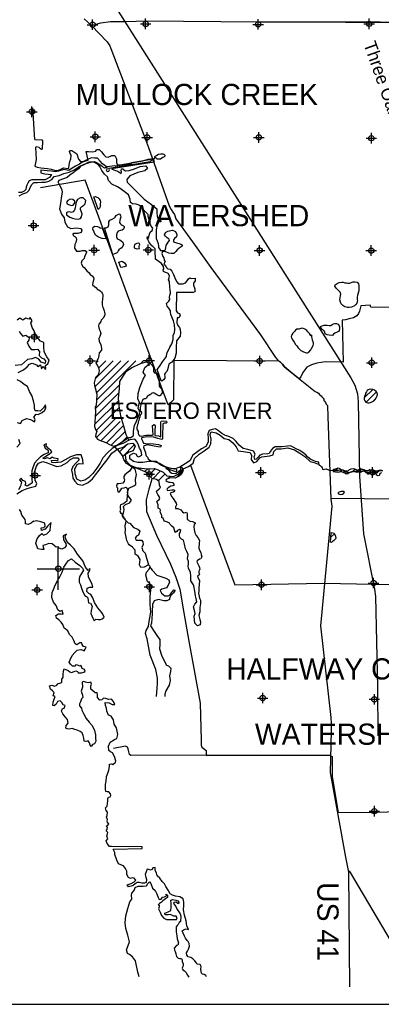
# Model space of a CAD drawing. Extents: x 164148 to 384280, y 737816 to 848299.
# Tile 4 of 41: x 219918 to 236987, y 739153 to 785614. Entities that reach past the tile are written whole.
import ezdxf
from ezdxf.enums import TextEntityAlignment as Align

# ---------------------------------------------------------------- set-up
doc = ezdxf.new("R2010")
doc.units = 0
doc.header["$LTSCALE"] = 1200
doc.header["$PDMODE"] = 34
doc.header["$PDSIZE"] = 250
doc.linetypes.add('STREAM', pattern=[0])
doc.layers.get('0').update_dxf_attribs({"linetype": 'CONTINUOUS'})
for name, color, linetype in [('BORDER', 1, 'CONTINUOUS'), ('MAJROADS', 9, 'CONTINUOUS'), ('RR', 13, 'CONTINUOUS'), ('SEC', 2, 'CONTINUOUS'), ('TEXT', 7, 'CONTINUOUS'), ('TRUNKS', 5, 'STREAM'), ('WATER', 4, 'CONTINUOUS'), ('WETDBA', 11, 'CONTINUOUS'), ('WETFILL', 12, 'CONTINUOUS'), ('WSHEDS', 3, 'CONTINUOUS')]:
    doc.layers.add(name, color=color, linetype=linetype)

# ---------------------------------------------------------------- blocks, each defined once
blk = doc.blocks.new('TICK')
at = {"color": 0}
for points in [[(500, 0), (500, 1000)], [(0, 500), (1000, 500)]]:
    blk.add_lwpolyline(points, dxfattribs=at)
blk.add_point((500, 500), dxfattribs=at)
blk = doc.blocks.new('*X')
at = {"color": 0}
for p, q in [((223468, 768293), (224691, 769517)), ((223481, 768660), (224335, 769514)), ((223517, 769404), (223623, 769509)), ((223538, 768010), (225047, 769520)), ((223541, 767660), (225404, 769522)), ((223648, 769181), (223979, 769512)), ((225615, 769380), (225760, 769525)), ((223488, 767253), (224625, 768390)), ((236178, 767768), (236581, 768171)), ((236265, 767561), (236759, 768055)), ((223457, 766515), (224575, 767633)), ((223477, 766889), (224591, 768003)), ((236606, 767607), (236702, 767703)), ((223523, 766228), (224612, 767317)), ((223535, 765886), (224454, 766805)), ((223752, 765749), (224657, 766654)), ((224011, 765654), (224820, 766464)), ((224240, 765530), (224895, 766185)), ((224792, 765729), (224988, 765925)), ((224636, 765219), (225020, 765603)), ((224779, 765008), (225321, 765551)), ((224892, 764768), (224930, 764806)), ((225072, 764594), (225103, 764625)), ((225314, 764483), (225342, 764511)), ((225574, 764389), (225644, 764460)), ((225828, 764290), (225961, 764423)), ((226029, 764137), (226313, 764421)), ((226199, 763954), (226571, 764326)), ((227320, 764014), (227614, 764308)), ((234761, 764290), (234927, 764456)), ((235056, 764290), (235128, 764363)), ((235278, 764218), (235368, 764308)), ((235660, 764306), (235756, 764402)), ((235922, 764273), (236054, 764405)), ((236233, 764289), (236270, 764326)), ((236730, 764197), (236889, 764356)), ((226451, 763852), (226779, 764181)), ((226900, 763947), (227030, 764077)), ((236429, 764190), (236466, 764228)), ((235197, 763253), (235221, 763277)), ((235197, 763253), (235221, 763277)), ((234608, 761192), (234771, 761354)), ((234751, 761041), (234815, 761105))]:
    blk.add_line(p, q, dxfattribs=at)

msp = doc.modelspace()

# ---------------------------------------------------------------- linework, layer by layer
at = {"layer": 'BORDER', "color": 0}
msp.add_lwpolyline([(164148, 739153), (324148, 739153), (324148, 844153), (164148, 844153)], close=True, dxfattribs=at)
at = {"layer": 'MAJROADS', "color": 0}
for points in [[(222969, 785651), (223310, 785338), (224042, 784562), (224175, 784377), (224215, 784251), (225769, 780209), (225991, 779587), (226976, 776823), (227067, 776655), (227149, 776528), (227224, 776419), (227290, 776217), (228276, 774853), (228393, 774684), (228940, 773918), (231279, 770750), (232000, 769680), (232108, 769545), (232200, 769486), (232316, 769359), (232399, 769250), (232524, 769132), (233865, 768074), (233940, 768032), (234015, 767998), (234057, 767939), (234098, 767888), (234149, 767871), (234173, 767821), (234198, 767795)], [(223310, 785338), (223747, 785469), (224200, 785533), (224938, 785536), (225885, 785562), (231172, 785514), (234004, 785518), (236308, 785525), (240094, 785431), (241704, 785493), (247007, 785386), (252211, 785381), (257556, 785366), (262811, 785502), (264412, 785507), (264537, 785472), (264579, 785413), (265033, 784505), (265517, 783228), (266794, 780319)], [(292966, 769707), (289313, 769717), (284009, 769715), (279929, 769763), (278772, 769671), (274892, 769658), (274432, 769737), (274248, 769822), (273814, 770102), (273465, 770465), (273207, 770668), (273015, 770778), (272763, 770846), (269798, 770751), (258426, 770130), (258294, 770083), (245978, 763663), (245142, 763255), (244792, 763110), (244101, 762929), (234606, 763013)], [(234198, 767795), (234240, 767753), (234273, 767711), (234281, 767652), (234306, 767610), (234347, 767551), (234380, 767476), (234449, 767408), (234462, 766874), (234606, 762992), (234646, 762660), (234118, 757005), (234601, 752689), (234627, 752398), (234624, 752054), (234572, 750097), (235289, 746093), (235435, 745394), (235491, 739980)], [(234590, 750907), (225172, 750901), (225103, 750948), (225066, 751073), (225036, 751207), (225013, 751282), (224916, 751329), (224345, 751220)], [(235464, 745455), (238107, 740988), (238401, 740616), (238798, 740234), (239053, 739980)]]:
    msp.add_lwpolyline(points, dxfattribs=at)
at = {"layer": 'RR', "color": 0}
msp.add_lwpolyline([(220433, 819099), (220465, 813086), (220564, 793119), (220592, 792723), (220664, 792315), (220836, 791935), (221047, 791579), (235132, 769364), (235543, 768715), (235739, 768363), (235867, 767955), (235899, 767575), (235964, 764080), (236154, 761346), (236662, 758746), (236718, 758394), (236803, 754111), (236826, 751829)], dxfattribs=at)
at = {"layer": 'SEC', "color": 0}
for p in [(225863, 785416), (236412, 785417), (223358, 785379), (231175, 785395), (220495, 781272), (223488, 780092), (225935, 780061), (231205, 780058), (236517, 780021), (220575, 775901), (223434, 774738), (225990, 774749), (231243, 774729), (236513, 774717), (220614, 770648), (223247, 769511), (226028, 769529), (231248, 769509), (236535, 769430), (220645, 764104), (226033, 764167), (231303, 764247), (236574, 764252), (231333, 758952), (236621, 759032), (220742, 758708), (226038, 758855), (231388, 753606), (236658, 753544), (236658, 748264)]:
    msp.add_point(p, dxfattribs=at)
at = {"layer": 'TRUNKS', "color": 0}
for points in [[(226138, 778989), (226303, 779086)], [(234035, 764645), (234048, 764601), (234107, 764573), (234165, 764517), (234195, 764463), (234209, 764411), (234243, 764387), (234307, 764405), (234380, 764414), (234493, 764372), (234556, 764349), (234557, 764349)], [(234557, 764349), (234705, 764361), (234971, 764358), (235165, 764377), (235222, 764310), (235254, 764295), (235273, 764312), (235360, 764278), (235413, 764246), (235461, 764248), (235820, 764328), (235926, 764307), (236036, 764315), (236158, 764347), (236264, 764286), (236350, 764257), (236435, 764260), (236562, 764290), (236670, 764316), (236734, 764288), (236770, 764262), (236858, 764302), (236882, 764336), (237066, 764334)]]:
    msp.add_lwpolyline(points, dxfattribs=at)
at = {"layer": 'WATER', "color": 0}
msp.add_lwpolyline([(226300, 779115), (226291, 779156), (226344, 779187), (226392, 779228), (226468, 779274), (226575, 779292), (226673, 779281), (226726, 779261), (226770, 779218), (226776, 779179), (226741, 779137), (226676, 779113), (226621, 779076), (226562, 779034), (226409, 779034), (226357, 779073), (226307, 779115)], close=True, dxfattribs=at)
for points in [[(219888, 777306), (220073, 777396), (220257, 777454), (220367, 777570), (220427, 777729), (220486, 777838), (220587, 777929), (220763, 777936), (220964, 777952), (221140, 777950), (221300, 778000), (221434, 778074), (221552, 778216), (221779, 778264), (221997, 778355), (222257, 778420), (222484, 778536), (222754, 778702), (222955, 778801), (223257, 778891), (223450, 778923), (223609, 778847), (223660, 778811), (223814, 778706), (223854, 778653), (223921, 778616), (223956, 778623), (223980, 778649), (224002, 778651), (224028, 778640), (224026, 778596), (224028, 778566), (224008, 778537), (223995, 778507), (224015, 778485), (224049, 778461), (224084, 778452), (224119, 778471), (224150, 778528), (224122, 778587), (224111, 778607), (224122, 778615), (226099, 778921), (226118, 778949), (226127, 778991), (226095, 779015), (226044, 779008), (225195, 778852), (225146, 778800), (224434, 778697), (224387, 778721), (224054, 778666), (224015, 778675), (223936, 778729), (223832, 778813), (223718, 778942), (223585, 779077), (223445, 779075), (223303, 779101), (223143, 779027), (223017, 778969), (222891, 778903), (222740, 778803), (222555, 778704), (222395, 778613), (222244, 778505), (222152, 778506), (221998, 778543), (221755, 778469), (221587, 778429), (221412, 778463), (221219, 778481), (220909, 778508), (220917, 778391), (221101, 778340), (221260, 778330), (221427, 778312), (221326, 778171), (221116, 778055), (220789, 778057), (220488, 778051), (220371, 778018), (220295, 777901), (220252, 777809), (220226, 777709), (220201, 777600), (220133, 777525), (219999, 777459), (219856, 777460)], [(219848, 768963), (220092, 769087), (220277, 769228), (220378, 769353), (220513, 769403), (220713, 769334), (220771, 769242), (220898, 769333), (220955, 769140), (221023, 769248), (221139, 769105), (221156, 769172), (221140, 769289), (221241, 769381), (221310, 769556), (221202, 769699), (221078, 769943), (221054, 770186), (221056, 770387), (220905, 770447), (220689, 770675), (220599, 770926), (220507, 771086), (220442, 771304), (220510, 771405), (220419, 771564), (220343, 771481), (220201, 771532), (220074, 771441), (219924, 771534), (219798, 771443)], [(219887, 770923), (219961, 770805), (220069, 770679), (220212, 770720), (220362, 770610), (220353, 770493), (220276, 770376), (220351, 770208), (220459, 770048), (220626, 770047), (220752, 770063), (220860, 769961), (220842, 769769), (220942, 769659), (221059, 769608), (221133, 769516), (221116, 769390), (220932, 769450), (220824, 769593), (220657, 769670), (220497, 769612), (220288, 769580), (220153, 769447), (220001, 769322), (219708, 769299)], [(219799, 766601), (219958, 766567), (220042, 766709), (220236, 766800), (220428, 766756), (220528, 766697), (220620, 766638), (220646, 766755), (220588, 766856), (220672, 766947), (220672, 766998), (220790, 766988), (220974, 767071), (221109, 767187), (221152, 767304), (221136, 767438), (221035, 767305), (220967, 767213), (220883, 767139), (220782, 767164), (220648, 767165), (220624, 767266), (220625, 767417), (220568, 767626), (220486, 767878), (220378, 768072), (220288, 768298), (220129, 768400), (219962, 768535), (219804, 768620)], [(219776, 763234), (220028, 763400), (220272, 763491), (220498, 763548), (220675, 763597), (220734, 763722), (220659, 763840), (220627, 763999), (220603, 764217), (220655, 764359), (220706, 764543), (220799, 764685), (221017, 764759), (221210, 764707), (221452, 764613), (221669, 764537), (221879, 764560), (222156, 764718), (222291, 764851), (222459, 764942), (222660, 764940), (222727, 764839), (222567, 764690), (222423, 764532), (222363, 764356), (222404, 764146), (222428, 763987), (222519, 763836), (222652, 763701), (222886, 763649), (223147, 763773), (223349, 763956), (223501, 764131), (223670, 764364), (223864, 764606), (224050, 764847), (224262, 765164), (224548, 765363), (224800, 765445), (225019, 765603), (225253, 765635), (225370, 765492), (225276, 765266), (225091, 765209), (224898, 765084), (224921, 764816), (225129, 764597), (225405, 764486), (225806, 764442), (226024, 764415), (226284, 764430), (226459, 764379), (226693, 764268), (226868, 764091), (227186, 764064), (227430, 764188), (227641, 764421), (227884, 764528), (228103, 764694), (228163, 764911), (228382, 765111), (228618, 765269), (228854, 765443), (228947, 765593), (228957, 765828), (228916, 766037), (228959, 766171), (229193, 766127), (229385, 766009), (229577, 765857), (229786, 765805), (229978, 765653), (230135, 765451), (230235, 765266), (230477, 765231), (230678, 765213), (230795, 765195), (230861, 765044), (230843, 764868), (230951, 764708), (231119, 764774), (231254, 764932), (231351, 764987), (231481, 765006), (231732, 765030), (231875, 765087), (231910, 765238), (232036, 765363), (232262, 765361), (232573, 765409), (232882, 765315), (233140, 765154), (233382, 765010), (233624, 764774), (233875, 764705), (233884, 764693), (234035, 764645), (234038, 764729), (233879, 764769), (233654, 764864), (233516, 764967), (233425, 765077), (233300, 765178), (233141, 765280), (232966, 765365), (232824, 765450), (232699, 765501), (232556, 765493), (232297, 765461), (232129, 765463), (231970, 765455), (231844, 765381), (231759, 765256), (231700, 765147), (231624, 765131), (231381, 765116), (231247, 765058), (231179, 764975), (231086, 764883), (231011, 764859), (230978, 764985), (231029, 765110), (230947, 765261), (230679, 765338), (230470, 765373), (230278, 765542), (230120, 765719), (229987, 765846), (229787, 765939), (229628, 765999), (229461, 766092), (229295, 766219), (229161, 766304), (229002, 766280), (228859, 766222), (228791, 766072), (228815, 765854), (228822, 765678), (228703, 765469), (228493, 765370), (228325, 765245), (228097, 765063), (227953, 764796), (227726, 764663), (227474, 764497), (227205, 764399), (226862, 764468), (226587, 764595), (226362, 764765), (226018, 764767), (225733, 764719), (225490, 764712), (225289, 764772), (225123, 764899), (225124, 765058), (225284, 765157), (225401, 765131), (225459, 765014), (225542, 764979), (225677, 765062), (225645, 765264), (225578, 765398), (225521, 765541), (225447, 765709), (225355, 765818), (225120, 765786), (224784, 765621), (224524, 765522), (224280, 765373), (224061, 765182), (223850, 764932), (223722, 764682), (223553, 764457), (223367, 764207), (223182, 764015), (222988, 763883), (222804, 763834), (222612, 763936), (222530, 764179), (222515, 764422), (222633, 764631), (222726, 764672), (222918, 764662), (222894, 764847), (222821, 765082), (222594, 765075), (222309, 764985), (222065, 764852), (221855, 764736), (221612, 764696), (221436, 764722), (221412, 764815), (221596, 764830), (221721, 764804), (221739, 764888), (221538, 764931), (221446, 764965), (221362, 764899), (221211, 764933), (221085, 764892), (221010, 764918), (221145, 765018), (221321, 765125), (221431, 765225), (221390, 765292), (221281, 765385), (221173, 765503), (221182, 765595), (221065, 765546), (221114, 765395), (221214, 765327), (221264, 765285), (221255, 765176), (221070, 765102), (220893, 764986), (220742, 764836), (220615, 764686), (220555, 764519), (220495, 764327), (220477, 764134), (220493, 763941), (220508, 763765), (220399, 763674), (220273, 763600), (220181, 763642), (220206, 763726), (220199, 763826), (220073, 763877), (219990, 763978), (219906, 763904), (220006, 763794), (219963, 763602), (219869, 763435)], [(219791, 765446), (219934, 765612), (219885, 765797)], [(228738, 740443), (228708, 740505), (228624, 740565), (228549, 740582), (228507, 740624), (228491, 740708), (228467, 740817), (228485, 740942), (228435, 741026), (228318, 741052), (228276, 741061), (228243, 741128), (228185, 741212), (228093, 741305), (228002, 741356), (227876, 741399), (227801, 741466), (227794, 741575), (227836, 741667), (227879, 741759), (227938, 741893), (227922, 742018), (227873, 742111), (227823, 742170), (227748, 742279), (227690, 742372), (227641, 742514), (227592, 742624), (227684, 742690), (227776, 742714), (227894, 742680), (227813, 742859), (227781, 743086), (227699, 743354), (227651, 743614), (227660, 743815), (227661, 743966), (227629, 744134), (227471, 744227), (227278, 744262), (227128, 744296), (227028, 744372), (226928, 744532), (226812, 744709), (226746, 744835), (226638, 744953), (226530, 745105), (226405, 745223), (226372, 745340), (226306, 745483), (226307, 745609), (226198, 745593), (226164, 745509), (226097, 745476), (226013, 745510), (225938, 745527), (225887, 745410), (225844, 745277), (225877, 745151), (225910, 745050), (225892, 744908), (225817, 744875), (225682, 744876), (225557, 744902), (225465, 744902), (225364, 744844), (225271, 744761), (225179, 744728), (225053, 744696), (224987, 744797), (225180, 744846), (225323, 744928), (225407, 745003), (225324, 745104), (225223, 745122), (225156, 745089), (225048, 745140), (224973, 745274), (224974, 745442), (224908, 745559), (224817, 745686), (224692, 745737), (224575, 745788), (224509, 745947), (224402, 746216), (224402, 746317), (224328, 746476), (225696, 746507), (225696, 746583), (224245, 746603), (224161, 746603), (224053, 746738), (224004, 746872), (224080, 746955), (224039, 747081), (224056, 747190), (224082, 747265), (224007, 747341), (224024, 747391), (224041, 747425), (224059, 747500), (224000, 747551), (224084, 747609), (224127, 747676), (224068, 747709), (224044, 747810), (224069, 747869), (224011, 747978), (224046, 748070), (224063, 748212), (223997, 748305), (223973, 748430), (224040, 748505), (224066, 748622), (224084, 748748), (224076, 748849), (224118, 748924), (224186, 748940), (224228, 749007), (224212, 749091), (224128, 749175), (224045, 749184), (223986, 749201), (223962, 749302), (223963, 749519), (223998, 749678), (224016, 749904), (224076, 750055), (224127, 750197), (224153, 750372), (224154, 750490), (224246, 750506), (224322, 750472), (224448, 750580), (224457, 750647), (224391, 750840), (224300, 751016), (224208, 751059), (224133, 751135), (224110, 751328), (224186, 751528), (224388, 751652), (224506, 751702), (224557, 751886), (224484, 752196), (224385, 752373), (224344, 752582), (224236, 752742), (224111, 752802), (224037, 752987), (224021, 753121), (223972, 753247), (223948, 753398), (224149, 753371), (224282, 753303), (224408, 753294), (224350, 753445), (224259, 753546), (224116, 753531), (223982, 753582), (223882, 753599), (223789, 753524), (223705, 753508), (223589, 753626), (223590, 753760), (223574, 753853), (223482, 753853), (223373, 753946), (223273, 754030), (223274, 754164), (223308, 754256), (223276, 754349), (223158, 754324), (223024, 754359), (222932, 754393), (222874, 754360), (222880, 754125), (222820, 753925), (222878, 753748), (222894, 753631), (222843, 753564), (222792, 753431), (222749, 753339), (222749, 753238), (222832, 753129), (222856, 753028), (222931, 752877), (223055, 752641), (223196, 752465), (223337, 752313), (223453, 752078), (223493, 751876), (223492, 751709), (223517, 751575), (223449, 751441), (223356, 751417), (223297, 751325), (223247, 751384), (223214, 751484), (223156, 751585), (223047, 751553), (222964, 751570), (222948, 751712), (222915, 751838), (222874, 751964), (222766, 752024), (222624, 752083), (222523, 752126), (222390, 752160), (222256, 752136), (222155, 752145), (222097, 752179), (222106, 752313), (222199, 752413), (222175, 752597), (222058, 752724), (221959, 752867), (221893, 752993), (221944, 753110), (222011, 753134), (222070, 753260), (221978, 753285), (221912, 753395), (221829, 753479), (221703, 753438), (221635, 753313), (221543, 753238), (221476, 753255), (221494, 753414), (221545, 753548), (221596, 753682), (221504, 753716), (221547, 753866), (221464, 753951), (221372, 754027), (221323, 754178), (221432, 754210), (221557, 754168), (221666, 754209), (221734, 754284), (221818, 754308), (221902, 754333), (221911, 754425), (221911, 754500), (221971, 754584), (221971, 754718), (221989, 754877), (222015, 754977), (222099, 754951), (222207, 754909), (222291, 754841), (222366, 754807), (222483, 754857), (222567, 754881), (222642, 754856), (222684, 754788), (222843, 754787), (222952, 754820), (223003, 754870), (222970, 754945), (222870, 755005), (222837, 755089), (222820, 755156), (222778, 755114), (222644, 755149), (222561, 755174), (222519, 755108), (222410, 755108), (222318, 755210), (222252, 755294), (222303, 755411), (222396, 755611), (222523, 755761), (222633, 755869), (222809, 755901), (222901, 755867), (222967, 755825), (223001, 755909), (223052, 756000), (222927, 756043), (222869, 756136), (222853, 756211), (222761, 756212), (222668, 756145), (222609, 756121), (222534, 756163), (222476, 756323), (222402, 756474), (222277, 756609), (222195, 756777), (222111, 756844), (222020, 756904), (221954, 757072), (221871, 757189), (221771, 757291), (221663, 757367), (221630, 757493), (221748, 757575), (221873, 757575), (221966, 757557), (221925, 757742), (221816, 757692), (221716, 757760), (221642, 757978), (221517, 758130), (221443, 758348), (221445, 758591), (221521, 758733), (221589, 758925), (221708, 759142), (221818, 759317), (221929, 759543), (222006, 759785), (222124, 759969), (222217, 760102), (222360, 760176), (222535, 760016), (222752, 759855), (222885, 759737), (222926, 759645), (222833, 759486), (222757, 759353), (222722, 759253), (222721, 759077), (222796, 758950), (222853, 758749), (222919, 758589), (222993, 758447), (223077, 758404), (223127, 758328), (223151, 758186), (223159, 758094), (223259, 758085), (223333, 757933), (223298, 757716), (223272, 757599), (223363, 757380), (223429, 757254), (223514, 757321), (223631, 757311), (223740, 757311), (223815, 757335), (223908, 757427), (223834, 757587), (223767, 757679), (223601, 757856), (223444, 758117), (223378, 758327), (223278, 758487), (223187, 758537), (223095, 758639), (223096, 758789), (223222, 758830), (223365, 758829), (223332, 758972), (223250, 759157), (223167, 759325), (223143, 759501), (223228, 759626), (223228, 759710), (223152, 759627), (223028, 759778), (222896, 760072), (222646, 760392), (222497, 760644), (222323, 760822), (222189, 760931), (222107, 761066), (222057, 761192), (222083, 761267), (222125, 761334), (221974, 761259), (221989, 761067), (222089, 760899), (222105, 760781), (222029, 760690), (221911, 760623), (221786, 760683), (221736, 760733), (221635, 760717), (221569, 760793), (221444, 760878), (221293, 760896), (221133, 760838), (221016, 760797), (221040, 760696), (221056, 760621), (220948, 760613), (220780, 760648), (220673, 760908), (220750, 761125), (220852, 761275), (220961, 761367), (221044, 761291), (221204, 761357), (221356, 761515), (221374, 761699), (221400, 761892), (221248, 761725), (221122, 761567), (220954, 761518), (220938, 761635), (221064, 761659), (221123, 761718), (221098, 761852), (220923, 761912), (220705, 761963), (220588, 761939), (220563, 761947), (220453, 761856), (220319, 761798), (220194, 761824), (220194, 761933), (220170, 762026), (220078, 762152), (220020, 762236), (219971, 762412), (219905, 762505)], [(225558, 740443), (225495, 740672), (225381, 741201), (225248, 741386), (225098, 741496), (225007, 741547), (224958, 741723), (225034, 741923), (225094, 742099), (225029, 742409), (224931, 742728), (224891, 743005), (224935, 743331), (225029, 743674), (225115, 743992), (225208, 744108), (225193, 744309), (225210, 744402), (225320, 744518), (225371, 744668), (225514, 744726), (225748, 744725), (225899, 744749), (225959, 744857), (226043, 744932), (226101, 744848), (226192, 744638), (226317, 744528), (226399, 744360), (226457, 744192), (226506, 744091), (226599, 744107), (226666, 744216), (226750, 744232), (226851, 744265), (226835, 744349), (226893, 744298), (226892, 744189), (226808, 744123), (226682, 744040), (226614, 743965), (226522, 743915), (226454, 743840), (226505, 743832), (226504, 743756), (226478, 743664), (226553, 743496), (226619, 743337), (226727, 743219), (226843, 743151), (227045, 743158), (227204, 743148), (227321, 743148), (227355, 743239), (227305, 743307), (227188, 743316), (227105, 743358), (227013, 743393), (226920, 743368), (226786, 743377), (226770, 743453), (226921, 743510), (227047, 743585), (227074, 743736), (227075, 743903), (227051, 744062), (227151, 744095), (227294, 744061), (227377, 744043), (227435, 743976), (227418, 743901), (227293, 743969), (227192, 743953), (227175, 743902), (227292, 743768), (227358, 743625), (227432, 743515), (227490, 743423), (227531, 743305), (227503, 743068), (227444, 743010), (227401, 742918), (227350, 742868), (227300, 742801), (227299, 742676), (227298, 742567), (227314, 742483), (227330, 742383), (227355, 742248), (227387, 742148), (227420, 742047), (227386, 741947), (227319, 741930), (227217, 741805), (227225, 741713), (227250, 741638), (227291, 741537), (227324, 741411), (227398, 741327), (227465, 741318), (227549, 741309), (227591, 741258), (227590, 741175), (227639, 741065), (227639, 740973), (227605, 740907), (227588, 740856), (227612, 740773), (227696, 740738), (227762, 740663), (227837, 740528), (227903, 740436)]]:
    msp.add_lwpolyline(points, dxfattribs=at)
at = {"layer": 'WETDBA', "color": 0}
for points in [[(220516, 781452), (220622, 779957)], [(220627, 779954), (220971, 779938), (220993, 779892), (220984, 779501), (220946, 779484), (220895, 779515), (220840, 779578), (220702, 779612), (220667, 779580), (220702, 779023), (220627, 778709), (220739, 778661), (220914, 778623), (221229, 778596), (221402, 778556), (221604, 778505), (221745, 778510), (221862, 778559), (221987, 778624), (222189, 778599), (222236, 778629), (222248, 778757), (222282, 778919), (222336, 779042), (222341, 779217), (222293, 779296), (222267, 779391), (222284, 779444), (222387, 779440), (222611, 779287), (222689, 779027), (222784, 778930), (222942, 778918), (223155, 778990), (223062, 779395), (223173, 779398), (223374, 779378), (223512, 779416), (223545, 779484), (223665, 779485), (223780, 779380), (223889, 779239), (223984, 779144), (224101, 779134), (224275, 779198), (224405, 779203), (224486, 779051), (224482, 778873), (224525, 778776), (224666, 778761), (225733, 778949), (225989, 779025), (226214, 779069), (226271, 778886), (224256, 778582), (224398, 778517), (224547, 778472), (224614, 778415), (224711, 778355), (224730, 778433), (224712, 778487), (224722, 778570), (224788, 778579), (224835, 778530), (224905, 778480), (225078, 778502), (225340, 778579), (225598, 778683), (225866, 778711), (225951, 778587), (225827, 778484), (225491, 778404), (225115, 778247), (224978, 778071), (224992, 777952), (225142, 777794), (225414, 777521), (225791, 777140), (226139, 776889), (226384, 776690), (226397, 776598), (226393, 776497), (226415, 776346), (226446, 776242), (226517, 776181), (226578, 776109), (226579, 776074), (226423, 776081), (226394, 776062), (226385, 775981), (226398, 775877), (226370, 775774), (226359, 775696), (226366, 775562), (226355, 775390), (226358, 775282), (226400, 775175), (226448, 775052), (226473, 774925), (226478, 774859), (226524, 774804), (226557, 774721), (226739, 774725), (226806, 774757), (226821, 774871), (226838, 774961), (226933, 775119), (226991, 775202), (226980, 775253), (226879, 775323), (226795, 775406), (226760, 775458), (226795, 775575), (226916, 775628), (227132, 775683), (227266, 775618), (227328, 775472), (227327, 775368), (227222, 775289), (227177, 775220), (227182, 775139), (227316, 775077), (227441, 775053), (227532, 775019), (227597, 774969), (227570, 774914), (227509, 774885), (227347, 774749), (227289, 774669), (227189, 774589), (227065, 774579), (226960, 774605), (226817, 774657), (226700, 774673), (226652, 774659), (226628, 774577), (226670, 774439), (226718, 774371), (226742, 774272), (226784, 774218), (226751, 774147), (226729, 774083), (226787, 774030), (226849, 773926), (226912, 773864), (227021, 773836), (227103, 773747), (227185, 773585), (227244, 773431), (227319, 773268), (227411, 773157), (227523, 773143), (227619, 773143), (227746, 773196), (227823, 773299), (227880, 773388), (227953, 773432), (228013, 773407), (228202, 773410), (228193, 773286), (228127, 773177), (228120, 773084), (228186, 772922), (228184, 772770), (228105, 772747), (227456, 772744), (227315, 772740), (227311, 771882), (227369, 771788), (227454, 771746), (227497, 771648), (227437, 771548), (227354, 771540), (227330, 771310), (227382, 771184), (227467, 771090), (227485, 770996), (227513, 770843), (227490, 770678), (227379, 770533), (227317, 770464), (227306, 770146), (227300, 769875), (227243, 769637), (227094, 769453), (226964, 769362), (226895, 769090), (226864, 769016), (226802, 768955), (226759, 768892), (226764, 768762), (226766, 768706), (226701, 768618), (226624, 768559), (226601, 768576), (226599, 768580), (226415, 769105), (226522, 769257), (226662, 769465), (226841, 769723), (226856, 769855), (226872, 769895), (226999, 770154), (227096, 770320), (227160, 770530), (227161, 770728), (227220, 770836), (227239, 771001), (227229, 771211), (227176, 771409), (227053, 771699), (227035, 771827), (227038, 771870), (226959, 772002), (226879, 772101), (226855, 772219), (226955, 772332), (227003, 772408), (226997, 772527), (226998, 772620), (227032, 772702), (227019, 772880), (227002, 772972), (226987, 773259), (226943, 773340), (226978, 773438), (226982, 773525), (226933, 773644), (226859, 773676), (226762, 773701), (226699, 773738), (226698, 773812), (226725, 773854), (226703, 773962), (226607, 774106), (226503, 774196), (226336, 774320), (226334, 774467), (226317, 774548), (226311, 774641), (226319, 774727), (226318, 774769), (226311, 774795), (226292, 774817), (226273, 774847), (226225, 774895), (226199, 774906), (226162, 774936), (226021, 775125), (225971, 775264), (225938, 775306), (225949, 775385), (225999, 775291), (226024, 775453), (226081, 775587), (226167, 775668), (226197, 775770), (226120, 775879), (226072, 775991), (226070, 776087), (226007, 776221), (225985, 776322), (225977, 776429), (225900, 776503), (225770, 776642), (225552, 776861), (225413, 776907), (225236, 776921), (225148, 776990), (225131, 777141), (225051, 777355), (224914, 777459), (224662, 777653), (224536, 777725), (224275, 777856), (224104, 778034), (224061, 778200), (223921, 778327), (223798, 778495), (223702, 778685), (223618, 778784), (223415, 778889), (223204, 778898), (223151, 778868), (222921, 778749), (222809, 778704), (222776, 778674), (222688, 778577), (222579, 778494), (222447, 778391), (222285, 778271), (222166, 778169), (221994, 778104), (221767, 778027), (221717, 777956), (221796, 777803), (221895, 777633), (221921, 777489), (221877, 777186), (221845, 776943), (221803, 776683), (221897, 776434), (222015, 776261), (222042, 776064), (222172, 775840), (222329, 775769), (222607, 775794), (222808, 775761), (222853, 775679), (222819, 775566), (222658, 775520), (222454, 775529), (222431, 775517), (222431, 775508), (222427, 775485), (222436, 775459), (222440, 775441), (222445, 775427), (222476, 775410), (222489, 775396), (222525, 775378), (222552, 775352), (222582, 775314), (222605, 775238), (222574, 775101), (222527, 775003), (222512, 774836), (222596, 774696), (222773, 774692), (222868, 774727), (223001, 774720), (223065, 774677), (223078, 774643), (223005, 774493), (222972, 774445), (222955, 774349), (222929, 774310), (222851, 774235), (222822, 774129), (222886, 773980), (222960, 773916), (223095, 773766), (223192, 773670), (223237, 773585), (223333, 773522), (223404, 773448), (223413, 773368), (223366, 773208), (223359, 773102), (223451, 773025), (223513, 772973), (223595, 772889), (223658, 772866), (223722, 772815), (223779, 772754), (223811, 772708), (223837, 772651), (223846, 772567), (223833, 772445), (223818, 772286), (223806, 772182), (223834, 772084), (223858, 772024), (223902, 771876), (223915, 771813), (223935, 771735), (223936, 771672), (223853, 771530), (223803, 771470), (223770, 771429), (223745, 771378), (223690, 771279), (223659, 771246), (223640, 771146), (223669, 771018), (223713, 770916), (223746, 770813), (223706, 770669), (223658, 770564), (223676, 770433), (223749, 770293), (223770, 770173), (223778, 770115), (223776, 770026), (223675, 769894), (223655, 769764), (223634, 769687), (223619, 769634), (223550, 769487), (223516, 769405), (223581, 769311), (223643, 769202), (223676, 769044), (223616, 768854), (223495, 768726), (223439, 768474), (223446, 768357), (223485, 768243), (223553, 767943), (223540, 767636), (223533, 767417), (223487, 767315), (223490, 767139), (223475, 766847), (223460, 766648), (223456, 766422), (223490, 766272), (223554, 766188), (223518, 766056), (223490, 765939), (223587, 765826), (223724, 765760), (223908, 765688), (224011, 765654), (224126, 765588), (224272, 765514), (224363, 765495), (224505, 765533), (224752, 765702), (224956, 765839), (225077, 765892), (225162, 765893), (225220, 765941), (225283, 765992), (225286, 766197), (225333, 766459), (225433, 766670), (225561, 766979), (225595, 767090), (225566, 767141), (225512, 767276), (225545, 767425), (225579, 767573), (225490, 767709), (225513, 767982), (225590, 768253), (225754, 768645), (225850, 768839), (225791, 768908), (225750, 768981), (225818, 769206), (226037, 769377), (226085, 769391), (226154, 769326), (226234, 769205), (226232, 769058), (226241, 769010), (226280, 768943), (226320, 768945), (226376, 768939), (226424, 768875), (226461, 768724), (226506, 768600), (226505, 768466), (226509, 768327), (226561, 768247), (226635, 768175), (226647, 767985), (226540, 767871), (226485, 767866), (226416, 767894), (226268, 767994), (226217, 768002), (226118, 767979), (226090, 767919), (226054, 767915), (225978, 767868), (225940, 767828), (225906, 767755), (225854, 767730), (225789, 767727), (225723, 767689), (225692, 767616), (225689, 767576), (225659, 767523), (225635, 767442), (225617, 767381), (225608, 767320), (225602, 767240), (225601, 767192), (225640, 767125), (225661, 767080), (225655, 767004), (225611, 766958), (225585, 766880), (225563, 766803), (225537, 766704), (225518, 766633), (225503, 766577), (225481, 766513), (225458, 766419), (225451, 766383), (225451, 766315), (225469, 766264), (225504, 766187), (225506, 766102), (225534, 766026), (225563, 766019), (225574, 765985), (225604, 765973), (225671, 765964), (225786, 765992), (225890, 766010), (226025, 766008), (226179, 766006), (226211, 766024), (226192, 766459), (226262, 766505), (226319, 766451), (226295, 766214), (226291, 766006), (226315, 765992), (226472, 765983), (226575, 765936), (226581, 766606), (226593, 766672), (226710, 766693), (226843, 766676), (226859, 766612), (226839, 766575), (226737, 766579), (226675, 766546), (226670, 766373), (226659, 766114), (226657, 765829), (226622, 765812), (226440, 765856), (226257, 765920), (225913, 765928), (225660, 765887), (225662, 765837), (225730, 765711), (225760, 765633), (225877, 765615), (226239, 765606), (226471, 765564), (226560, 765544), (226593, 765529), (226567, 765442), (226446, 765460), (225935, 765548), (225856, 765525), (225778, 765501), (225769, 765448), (225793, 765355), (225859, 765198), (225868, 765045), (225955, 764973), (225978, 764887), (226080, 764818), (226521, 764693), (226757, 764545), (226927, 764487), (227164, 764444), (227273, 764429), (227314, 764388), (227316, 764320), (227294, 764280), (227059, 764360), (226871, 764440), (226832, 764449), (226817, 764434), (226904, 764382), (226958, 764340), (227013, 764270), (227098, 764212), (227292, 764195), (227397, 764272), (227531, 764394), (227532, 764463), (227557, 764512), (227634, 764370), (227600, 764262), (227538, 764156), (227413, 764055), (227249, 763983), (227014, 763999), (226826, 763914), (226820, 763875), (226872, 763820), (226926, 763806), (226965, 763798), (226982, 763793), (227015, 763793), (227130, 763776), (227198, 763704), (227199, 763640), (227139, 763613), (227053, 763596), (226929, 763530), (226861, 763458), (226891, 763402), (226984, 763414), (227101, 763424), (227200, 763423), (227240, 763372), (227186, 763322), (227103, 763303), (227028, 763278), (227031, 763224), (227079, 763120), (227157, 763027), (227276, 762847), (227306, 762807), (227317, 762725), (227272, 762626), (227276, 762546), (227381, 762542), (227523, 762484), (227596, 762395), (227664, 762344), (227739, 762365), (227787, 762378), (227826, 762312), (227828, 762279), (227822, 762149), (227830, 762045), (227869, 762016), (227910, 761974), (227962, 761945), (228082, 761933), (228202, 761878), (228201, 761829), (228152, 761788), (228144, 761678), (228161, 761561), (228190, 761407), (228244, 761279), (228324, 761186), (228409, 761033), (228392, 760905), (228375, 760684), (228405, 760575), (228465, 760480), (228487, 760379), (228521, 760271), (228462, 760179), (228408, 760163), (228288, 760072), (228279, 760037), (228306, 759969), (228349, 759914), (228367, 759846), (228400, 759761), (228417, 759676), (228384, 759638), (228374, 759572), (228367, 759513), (228393, 759476), (228417, 759446), (228396, 759420), (228353, 759389), (228312, 759350), (228326, 759302), (228404, 759139), (228382, 758965), (228372, 758786), (228373, 758661), (228361, 758522), (228369, 758493), (228410, 758324), (228451, 758220), (228456, 758064), (228427, 757884), (228422, 757757), (228428, 757680), (228381, 757495), (228426, 757305), (228457, 757198), (228430, 757063), (228316, 757010), (228188, 757134), (228158, 757475), (228203, 757599), (228164, 757737), (228120, 757906), (228189, 758034), (228281, 758144), (228244, 758294), (228221, 758434), (228186, 758642), (228141, 758898), (228130, 758939), (228001, 759140), (227995, 759255), (227995, 759376), (227978, 759529), (227884, 759741), (227869, 759835), (227891, 759936), (227891, 760009), (227880, 760054), (227845, 760176), (227868, 760373), (227813, 760519), (227751, 760647), (227700, 760861), (227649, 761052), (227563, 761107), (227480, 761179), (227456, 761277), (227461, 761368), (227501, 761444), (227523, 761513), (227468, 761553), (227370, 761507), (227332, 761461), (227263, 761422), (227218, 761528), (227199, 761638), (227097, 761715), (227020, 761790), (226989, 761856), (226896, 761906), (226760, 761945), (226720, 762006), (226687, 762096), (226634, 762109), (226623, 762150), (226629, 762220), (226615, 762249), (226562, 762353), (226551, 762418), (226557, 762460), (226547, 762518), (226483, 762549), (226453, 762567), (226461, 762678), (226462, 762724), (226429, 762806), (226390, 762874), (226433, 762931), (226500, 762973), (226534, 763024), (226506, 763114), (226437, 763202), (226389, 763308), (226377, 763363), (226508, 763473), (226567, 763539), (226520, 763645), (226495, 763820), (226372, 763911), (226171, 763961), (226074, 764055), (226033, 764133), (225931, 764237), (225841, 764284), (225622, 764370), (225383, 764464), (225249, 764501), (225196, 764459), (225099, 764309), (224976, 764210), (224884, 764139), (224827, 764066), (224839, 763985), (224858, 763920), (224846, 763830), (224792, 763747), (224601, 763711), (224523, 763719), (224484, 763616), (224502, 763552), (224539, 763522), (224539, 763436), (224554, 763342), (224630, 763340), (224688, 763435), (224733, 763506), (224856, 763529), (224925, 763559), (224982, 763527), (225002, 763440), (225013, 763340), (224995, 763131), (224976, 762968), (224970, 762899), (224811, 762768), (224674, 762716), (224668, 762666), (224664, 762581), (224683, 762503), (224651, 762442), (224673, 762348), (224753, 762290), (224758, 762216), (224823, 762145), (224858, 762098), (224895, 762011), (224961, 761953), (225008, 761909), (225045, 761871), (225114, 761860), (225283, 761647), (225500, 761574), (225583, 761487), (225595, 761477), (225530, 761294), (225430, 761236), (225363, 761151), (225410, 761057), (225540, 761047), (225662, 761050), (225735, 760979), (225745, 760856), (225691, 760712), (225731, 760558), (225835, 760443), (225893, 760267), (225962, 760002), (226006, 759895), (226053, 759841), (226111, 759723), (226175, 759643), (226392, 759410), (226818, 759254), (226964, 759182), (226984, 759067), (226928, 758932), (226847, 758799), (226622, 758743), (226554, 758675), (226608, 758547), (226769, 758427), (226923, 758427), (227013, 758467), (227065, 758548), (227148, 758652), (227193, 758710), (227258, 758697), (227184, 758573), (227029, 758432), (226989, 758302), (226982, 758256), (226863, 758195), (226729, 758199), (226463, 758260), (226272, 758184), (226185, 758013), (226170, 757694), (226170, 757578), (226141, 757144), (226091, 757019), (226296, 756703), (226430, 756506), (226533, 756372), (226531, 756129), (226519, 755928), (226605, 755624), (226750, 755334), (226847, 755162), (226942, 755129), (227050, 755019), (227042, 754850), (226992, 754655), (227015, 754431), (226979, 754206), (226817, 753944), (226774, 753794), (226769, 753681)], [(226376, 753674), (226400, 754073), (226424, 754298), (226429, 754547), (226346, 754951), (226082, 755622), (225934, 756402), (225863, 756648), (225893, 756797), (226000, 756975), (226017, 757128), (226105, 757658), (226080, 758030), (226084, 758378), (226121, 758872), (226063, 759006), (225944, 759100), (225870, 759396), (225901, 759539), (226031, 759686), (226082, 759813), (226002, 759883), (225786, 759785), (225640, 759768), (225580, 759888), (225605, 760137), (225513, 760302), (225373, 760394), (225366, 760582), (225241, 760724), (225091, 760832), (225049, 760878), (224973, 761039), (224937, 761203), (224900, 761419), (224917, 761531), (224893, 761758), (224927, 761856), (224946, 761962), (224824, 762093), (224777, 762187), (224836, 762409), (224855, 762507), (224812, 762638), (224914, 762743), (225064, 762802), (225110, 762829), (225190, 762948), (225032, 763154), (225004, 763321), (225066, 763513), (225299, 763620), (225398, 763684), (225391, 763910), (225439, 764160), (225364, 764400), (224956, 764671), (224828, 764864), (224765, 765049), (224590, 765280), (224361, 765475)], [(236998, 764243), (236962, 764223), (236917, 764203), (236897, 764159), (236895, 764122), (236885, 764104), (236842, 764088), (236806, 764100), (236773, 764128), (236747, 764172), (236735, 764194), (236719, 764204), (236692, 764202), (236637, 764168), (236625, 764153), (236596, 764160), (236578, 764187), (236589, 764215), (236587, 764270), (236592, 764326), (236611, 764341), (236656, 764335), (236692, 764325), (236743, 764322), (236834, 764342), (236884, 764356), (236973, 764365), (237008, 764363)]]:
    msp.add_lwpolyline(points, dxfattribs=at)
for points in [[(222363, 776518), (222257, 776545), (222170, 776531), (222126, 776498), (222135, 776401), (222281, 776299), (222404, 776243), (222544, 776216), (222683, 776207), (222794, 776236), (222839, 776315), (222874, 776458), (222793, 776654), (222788, 776734), (222858, 776802), (222948, 776867), (223001, 776932), (223040, 777085), (222968, 777163), (222917, 777201), (222811, 777204), (222810, 777203), (222758, 777191), (222649, 777127), (222612, 777075), (222576, 776933), (222556, 776829), (222532, 776743), (222501, 776631), (222500, 776631), (222479, 776587), (222435, 776541)], [(222440, 776870), (222527, 776971), (222527, 777049), (222424, 777128), (222306, 777147), (222189, 777077), (222134, 777003), (222154, 776922), (222220, 776887), (222309, 776862), (222347, 776851)], [(223628, 776654), (223421, 777251), (223488, 777270), (223612, 777223), (223667, 777155), (223720, 777086), (223725, 777015), (223714, 776909), (223722, 776850), (223709, 776778), (223687, 776727)], [(224321, 774536), (223919, 775787), (224002, 775795), (224100, 775843), (224119, 775930), (224121, 776072), (224176, 776159), (224287, 776206), (224386, 776259), (224424, 776292), (224468, 776378), (224581, 776445), (224651, 776455), (224679, 776354), (224692, 776299), (224663, 776213), (224639, 776145), (224636, 776049), (224666, 775990), (224710, 775953), (224762, 775923), (224782, 775910), (224825, 775885), (224848, 775852), (224856, 775804), (224820, 775728), (224753, 775687), (224669, 775665), (224570, 775628), (224518, 775573), (224492, 775470), (224485, 775374), (224522, 775292), (224565, 775260), (224642, 775222), (224701, 775178), (224783, 775118), (224815, 775001), (224754, 774870), (224688, 774825), (224606, 774780), (224571, 774715), (224559, 774691), (224547, 774660), (224489, 774591)], [(223819, 775789), (223995, 775271), (223806, 775288), (223638, 775358), (223502, 775447), (223429, 775581), (223378, 775735), (223390, 775829), (223466, 775870), (223584, 775848), (223662, 775822), (223717, 775792), (223750, 775774)], [(225568, 774811), (225559, 774887), (225561, 774949), (225576, 774976), (225591, 774992), (225570, 775054), (225503, 775072), (225455, 775053), (225391, 775026), (225342, 774991), (225320, 774921), (225327, 774848), (225357, 774828), (225394, 774814), (225444, 774804)], [(224688, 773922), (224603, 774176), (224750, 774214), (224872, 774139), (224933, 774062), (224945, 773986), (224852, 773946), (224785, 773942)], [(235838, 772245), (235788, 772177), (235729, 772113), (235583, 772053), (235464, 772041), (235384, 772038), (235270, 772063), (235166, 772123), (235092, 772207), (235055, 772291), (235028, 772399), (235039, 772491), (235064, 772578), (235078, 772666), (235038, 772760), (234948, 772858), (234849, 772950), (234800, 773039), (234813, 773103), (234901, 773167), (235001, 773210), (235117, 773227), (235190, 773224), (235262, 773205), (235336, 773191), (235412, 773177), (235487, 773185), (235666, 773243), (235760, 773248), (235853, 773227), (235913, 773145), (235925, 773079), (235924, 772975), (235926, 772905), (235927, 772834), (235928, 772825), (235866, 772613), (235846, 772519), (235846, 772519), (235843, 772405), (235857, 772348)], [(234132, 771073), (234121, 771116), (234147, 771152), (234286, 771193), (234347, 771196), (234403, 771196), (234430, 771194), (234527, 771182), (234606, 771187), (234675, 771227), (234724, 771259), (234798, 771286), (234833, 771283), (234867, 771272), (234907, 771261), (234944, 771250), (234965, 771216), (234993, 771161), (235019, 771119), (235018, 771032), (234990, 770951), (234965, 770904), (234908, 770865), (234799, 770821), (234732, 770775), (234700, 770735), (234644, 770714), (234519, 770727), (234428, 770745), (234336, 770794), (234314, 770873), (234302, 770917), (234287, 770924), (234243, 770961), (234199, 770990), (234168, 771031), (234160, 771065)], [(233702, 770678), (233641, 770734), (233593, 770807), (233517, 770879), (233474, 770943), (233373, 771013), (233263, 771055), (233182, 771048), (233098, 771008), (233004, 771008), (232940, 770968), (232899, 770920), (232815, 770829), (232758, 770751), (232742, 770721), (232730, 770659), (232749, 770603), (232807, 770493), (232880, 770393), (232938, 770291), (232994, 770223), (233057, 770135), (233117, 770085), (233194, 770002), (233279, 769963), (233396, 769909), (233450, 769894), (233503, 769888), (233560, 769932), (233665, 770041), (233699, 770103), (233764, 770233), (233781, 770302), (233783, 770361), (233745, 770498), (233719, 770594), (233713, 770645), (233713, 770691), (233654, 770720), (233629, 770747)], [(236760, 767797), (236791, 767867), (236801, 767949), (236775, 768022), (236748, 768077), (236670, 768128), (236589, 768171), (236467, 768176), (236369, 768149), (236319, 768119), (236288, 768055), (236246, 767984), (236238, 767937), (236200, 767841), (236172, 767750), (236177, 767699), (236206, 767630), (236263, 767563), (236303, 767547), (236346, 767536), (236411, 767532), (236478, 767552), (236534, 767577), (236583, 767590), (236616, 767615), (236667, 767662), (236696, 767696), (236728, 767736)], [(236467, 764204), (236462, 764376), (236412, 764379), (236375, 764348), (236349, 764326), (236319, 764319), (236237, 764331), (236161, 764366), (236102, 764394), (236006, 764416), (235942, 764406), (235916, 764371), (235875, 764345), (235846, 764354), (235781, 764395), (235693, 764418), (235548, 764411), (235468, 764377), (235432, 764346), (235401, 764315), (235345, 764303), (235287, 764314), (235169, 764355), (235087, 764371), (235040, 764399), (235015, 764435), (234927, 764456), (234856, 764419), (234748, 764390), (234695, 764358), (234721, 764295), (234827, 764282), (234883, 764281), (234933, 764272), (234966, 764269), (235013, 764281), (235062, 764292), (235113, 764287), (235146, 764286), (235199, 764251), (235218, 764241), (235265, 764228), (235275, 764219), (235326, 764191), (235354, 764195), (235404, 764205), (235449, 764230), (235479, 764245), (235548, 764273), (235588, 764291), (235646, 764307), (235717, 764300), (235763, 764290), (235804, 764270), (235860, 764272), (235917, 764273), (235973, 764273), (235999, 764271), (236040, 764276), (236059, 764282), (236067, 764287), (236109, 764314), (236146, 764330), (236196, 764318), (236236, 764286), (236233, 764264), (236259, 764255), (236284, 764239), (236314, 764226), (236337, 764192), (236355, 764183), (236400, 764186), (236454, 764194), (236460, 764196)], [(235248, 763319), (235202, 763353), (235094, 763355), (235049, 763336), (235000, 763323), (234961, 763299), (234948, 763287), (234946, 763252), (234963, 763241), (235007, 763221), (235056, 763210), (235126, 763221), (235165, 763231), (235180, 763241), (235211, 763263), (235216, 763269)], [(234590, 760954), (234625, 761420), (234757, 761383), (234821, 761245), (234834, 761129), (234784, 761063), (234725, 761022), (234683, 760992), (234630, 760951)]]:
    msp.add_lwpolyline(points, close=True, dxfattribs=at)
at = {"layer": 'WSHEDS', "color": 0}
for points in [[(223310, 785338), (223747, 785469), (224200, 785533), (224938, 785536), (225885, 785562), (231172, 785514), (232653, 785519), (237939, 785478)], [(226138, 769570), (223004, 778040), (220907, 777684)], [(239214, 772034), (236488, 772042), (236463, 772146), (236019, 772105), (235955, 771864), (235913, 771757), (235836, 771638), (235682, 771542), (235468, 771495), (235298, 771458), (235136, 771432), (235183, 769448), (234348, 769466), (233939, 769413), (233690, 769324), (233477, 769217), (233284, 768962), (233187, 768755), (233107, 768675), (232723, 768975), (232524, 769132), (232399, 769250), (232316, 769359), (232169, 769506), (227189, 769525), (227182, 767675), (226927, 767434), (226572, 768395), (226138, 769570), (226028, 769529), (225866, 769455), (225611, 769379), (225214, 769184), (224914, 768981), (224753, 768751), (224634, 768535), (224613, 768194), (224563, 767752), (224600, 767387), (224680, 766920), (224825, 766446), (224933, 766043), (225064, 765759)], [(226163, 763964), (226122, 763824), (226015, 763466), (225890, 762951), (225908, 762404), (226378, 761285), (227043, 759917), (227290, 759310), (227477, 758749), (227660, 757619), (227903, 756286), (228439, 753359), (228480, 751613), (228478, 751378), (228514, 751279), (228647, 751196), (228724, 751134), (228721, 750894), (229460, 750907), (234574, 750898), (234669, 750842), (234671, 749910), (234958, 748211), (236684, 748227), (242008, 748357)]]:
    msp.add_lwpolyline(points, dxfattribs=at)
msp.add_lwpolyline([(227977, 764598), (230069, 758943), (234307, 759027), (236575, 758984, 0.002678), (236576, 758984), (239782, 758958), (240076, 757905), (246375, 751104)], format="xyb", dxfattribs=at)

# ---------------------------------------------------------------- block references
at = {"color": 0, "xscale": 2, "yscale": 2, "zscale": 2}
msp.add_blockref('TICK', (220742, 758708), dxfattribs=at)
at = {"layer": 'WETDBA', "color": 0}
msp.add_blockref('*X', (0, 0), dxfattribs=at)
msp.add_blockref('*X', (0, 0), dxfattribs=at)
at = {"layer": 'WETFILL', "color": 0}
msp.add_blockref('*X', (0, 0), dxfattribs=at)
msp.add_blockref('*X', (0, 0), dxfattribs=at)
msp.add_blockref('*X', (0, 0), dxfattribs=at)
msp.add_blockref('*X', (0, 0), dxfattribs=at)
msp.add_blockref('*X', (0, 0), dxfattribs=at)
msp.add_blockref('*X', (0, 0), dxfattribs=at)
msp.add_blockref('*X', (0, 0), dxfattribs=at)
msp.add_blockref('*X', (0, 0), dxfattribs=at)
msp.add_blockref('*X', (0, 0), dxfattribs=at)
msp.add_blockref('*X', (0, 0), dxfattribs=at)
msp.add_blockref('*X', (0, 0), dxfattribs=at)
msp.add_blockref('*X', (0, 0), dxfattribs=at)
msp.add_blockref('*X', (0, 0), dxfattribs=at)
msp.add_blockref('*X', (0, 0), dxfattribs=at)
msp.add_blockref('*X', (0, 0), dxfattribs=at)
msp.add_blockref('*X', (0, 0), dxfattribs=at)
msp.add_blockref('*X', (0, 0), dxfattribs=at)
msp.add_blockref('*X', (0, 0), dxfattribs=at)
msp.add_blockref('*X', (0, 0), dxfattribs=at)
msp.add_blockref('*X', (0, 0), dxfattribs=at)
msp.add_blockref('*X', (0, 0), dxfattribs=at)
msp.add_blockref('*X', (0, 0), dxfattribs=at)
msp.add_blockref('*X', (0, 0), dxfattribs=at)
msp.add_blockref('*X', (0, 0), dxfattribs=at)
msp.add_blockref('*X', (0, 0), dxfattribs=at)
msp.add_blockref('*X', (0, 0), dxfattribs=at)
msp.add_blockref('*X', (0, 0), dxfattribs=at)
msp.add_blockref('*X', (0, 0), dxfattribs=at)
msp.add_blockref('*X', (0, 0), dxfattribs=at)
msp.add_blockref('*X', (0, 0), dxfattribs=at)
msp.add_blockref('*X', (0, 0), dxfattribs=at)
msp.add_blockref('*X', (0, 0), dxfattribs=at)
msp.add_blockref('*X', (0, 0), dxfattribs=at)
msp.add_blockref('*X', (0, 0), dxfattribs=at)
msp.add_blockref('*X', (0, 0), dxfattribs=at)
msp.add_blockref('*X', (0, 0), dxfattribs=at)
msp.add_blockref('*X', (0, 0), dxfattribs=at)
msp.add_blockref('*X', (0, 0), dxfattribs=at)
msp.add_blockref('*X', (0, 0), dxfattribs=at)
msp.add_blockref('*X', (0, 0), dxfattribs=at)
msp.add_blockref('*X', (0, 0), dxfattribs=at)
msp.add_blockref('*X', (0, 0), dxfattribs=at)
msp.add_blockref('*X', (0, 0), dxfattribs=at)
msp.add_blockref('*X', (0, 0), dxfattribs=at)
msp.add_blockref('*X', (0, 0), dxfattribs=at)
msp.add_blockref('*X', (0, 0), dxfattribs=at)
msp.add_blockref('*X', (0, 0), dxfattribs=at)
msp.add_blockref('*X', (0, 0), dxfattribs=at)
msp.add_blockref('*X', (0, 0), dxfattribs=at)
msp.add_blockref('*X', (0, 0), dxfattribs=at)
msp.add_blockref('*X', (0, 0), dxfattribs=at)

# ---------------------------------------------------------------- texts
at = {"layer": 'MAJROADS', "color": 0}
msp.add_text('US 41', height=1000, rotation=270, dxfattribs=at).set_placement((233968, 744918))
at = {"layer": 'TEXT', "color": 0}
msp.add_text('Three Oaks Pkwy', height=600, rotation=289.4793, dxfattribs=at).set_placement((236136, 784473))
for s, height, p in [('MULLOCK CREEK', 1000, (228277, 781585)), ('WATERSHED', 1000, (229313, 775870)), ('ESTERO RIVER', 770, (228016, 766779)), ('HALFWAY CREEK', 1000, (235392, 754478)), ('WATERSHED', 1000, (235294, 751399))]:
    msp.add_text(s, height=height, dxfattribs=at).set_placement(p, align=Align.CENTER)

doc.saveas('drawing.dxf')
